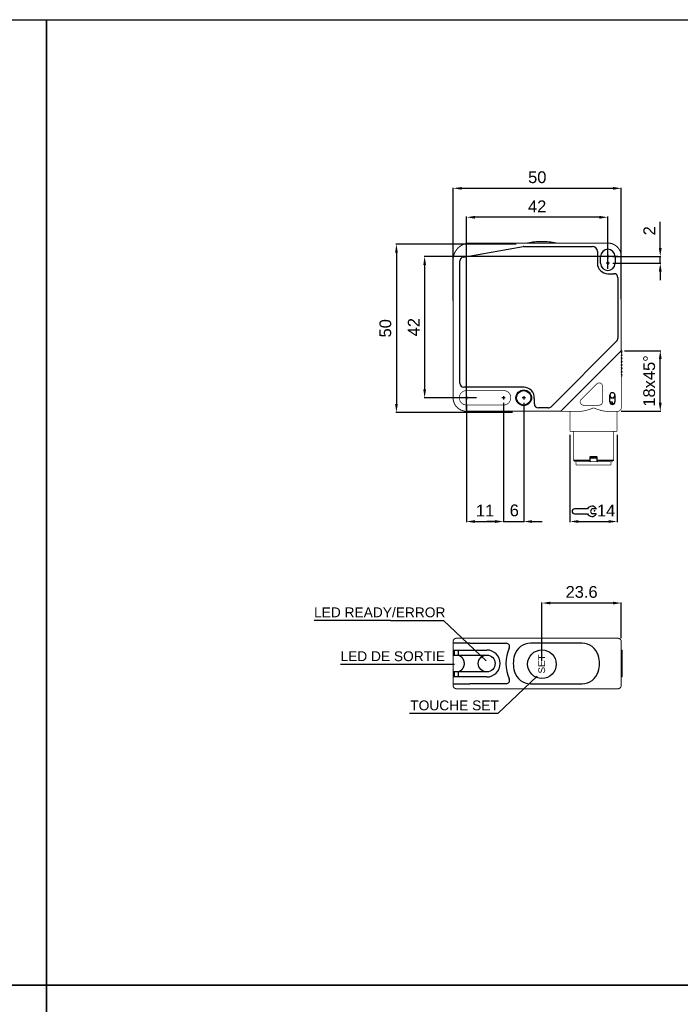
# Model space of a CAD drawing. Extents: x 1821 to 2621, y 925 to 1499.
# Tile 7 of 8: x 2213 to 2409, y 1206 to 1499. Entities that reach past the tile are written whole.
import ezdxf
from ezdxf.enums import TextEntityAlignment as Align

# ---------------------------------------------------------------- set-up
doc = ezdxf.new("R2010")
doc.units = 0
doc.header["$MEASUREMENT"] = 0
doc.linetypes.add('HIDDENNEW00', pattern=[4.5, 3, -1.5])
doc.linetypes.add('TRATTEGGIATA2', pattern=[0.375, 0.25, -0.125])
doc.layers.get('0').update_dxf_attribs({"linetype": 'CONTINUOUS'})
doc.layers.get('DEFPOINTS').update_dxf_attribs({"linetype": 'CONTINUOUS'})
doc.layers.add('DISEGNO', color=3, linetype='HIDDENNEW00')
doc.layers.add('TRATTEGGIO', color=7, linetype='TRATTEGGIATA2')
doc.styles.add('dedicata', font='ARIAL.TTF', dxfattribs={"width": 1.05})
doc.styles.add('QUOTE', font='ARIAL.TTF', dxfattribs={"height": 3.5})
doc.dimstyles.new('QUOTE', dxfattribs={"dimscale": 0, "dimtxt": 2.5, "dimasz": 2.5, "dimexe": 0.18, "dimexo": 1, "dimgap": 1.5, "dimtad": 1, "dimdec": 1, "dimzin": 0, "dimdsep": 46, "dimtxsty": 'QUOTE', "dimcen": 0.09, "dimadec": 0, "dimazin": 0, "dimtm": -0.1, "dimtfac": 0.5, "dimtdec": 1, "dimtmove": 0, "dimatfit": 0, "dimfxl": 0, "dimtolj": 2, "dimtzin": 0, "dimarcsym": 0})

# ---------------------------------------------------------------- blocks, each defined once
blk = doc.blocks.new('*D61')
at = {"layer": 'DEFPOINTS', "color": 0, "linetype": 'ByBlock'}
for p in [(2361.41, 1432.08), (2324.86, 1382.08), (2360.41, 1382.08)]:
    blk.add_point(p, dxfattribs=at)
at = {"layer": 'TRATTEGGIO', "color": 0, "linetype": 'ByBlock', "lineweight": -2}
for p, q in [((2360.41, 1432.08), (2324.68, 1432.08)), ((2324.86, 1429.58), (2324.86, 1384.58)), ((2359.41, 1382.08), (2324.68, 1382.08))]:
    blk.add_line(p, q, dxfattribs=at)
at = {"layer": 'TRATTEGGIO', "color": 0, "linetype": 'ByBlock'}
for points in [[(2324.45, 1429.58), (2325.28, 1429.58), (2324.86, 1432.08)], [(2324.45, 1384.58), (2325.28, 1384.58), (2324.86, 1382.08)]]:
    blk.add_solid(points, dxfattribs=at)
at = {"layer": 'TRATTEGGIO', "color": 0, "linetype": 'ByBlock', "insert": (2321.58, 1407.08), "char_height": 3.5, "attachment_point": 5, "rotation": 90, "style": 'QUOTE'}
blk.add_mtext('\\A2;50', dxfattribs=at)
blk = doc.blocks.new('*D62')
at = {"layer": 'DEFPOINTS', "color": 0, "linetype": 'ByBlock'}
for p in [(2391.66, 1428.42), (2333.25, 1386.42), (2349.66, 1386.42)]:
    blk.add_point(p, dxfattribs=at)
at = {"layer": 'TRATTEGGIO', "color": 0, "linetype": 'ByBlock', "lineweight": -2}
for p, q in [((2390.66, 1428.42), (2333.07, 1428.42)), ((2333.25, 1425.92), (2333.25, 1388.92)), ((2348.66, 1386.42), (2333.07, 1386.42))]:
    blk.add_line(p, q, dxfattribs=at)
at = {"layer": 'TRATTEGGIO', "color": 0, "linetype": 'ByBlock'}
for points in [[(2332.84, 1425.92), (2333.67, 1425.92), (2333.25, 1428.42)], [(2332.84, 1388.92), (2333.67, 1388.92), (2333.25, 1386.42)]]:
    blk.add_solid(points, dxfattribs=at)
at = {"layer": 'TRATTEGGIO', "color": 0, "linetype": 'ByBlock', "insert": (2330, 1407.42), "char_height": 3.5, "attachment_point": 5, "rotation": 90, "style": 'QUOTE'}
blk.add_mtext('\\A2;42', dxfattribs=at)
blk = doc.blocks.new('*D63')
at = {"layer": 'DEFPOINTS', "color": 0, "linetype": 'ByBlock'}
for p in [(2391.71, 1448.7), (2341.75, 1414.33), (2391.71, 1414.76)]:
    blk.add_point(p, dxfattribs=at)
at = {"layer": 'TRATTEGGIO', "color": 0, "linetype": 'ByBlock', "lineweight": -2}
for p, q in [((2341.75, 1415.33), (2341.75, 1448.88)), ((2344.25, 1448.7), (2389.21, 1448.7)), ((2391.71, 1415.76), (2391.71, 1448.88))]:
    blk.add_line(p, q, dxfattribs=at)
at = {"layer": 'TRATTEGGIO', "color": 0, "linetype": 'ByBlock'}
for points in [[(2344.25, 1449.11), (2344.25, 1448.28), (2341.75, 1448.7)], [(2389.21, 1449.11), (2389.21, 1448.28), (2391.71, 1448.7)]]:
    blk.add_solid(points, dxfattribs=at)
at = {"layer": 'TRATTEGGIO', "color": 0, "linetype": 'ByBlock', "insert": (2366.73, 1451.98), "char_height": 3.5, "attachment_point": 5, "style": 'QUOTE'}
blk.add_mtext('\\A2;50', dxfattribs=at)
blk = doc.blocks.new('*D64')
at = {"layer": 'DEFPOINTS', "color": 0, "linetype": 'ByBlock'}
for p in [(2345.71, 1440.09), (2387.71, 1423.8), (2345.71, 1381.8)]:
    blk.add_point(p, dxfattribs=at)
at = {"layer": 'TRATTEGGIO', "color": 0, "linetype": 'ByBlock', "lineweight": -2}
for p, q in [((2345.71, 1382.8), (2345.71, 1440.27)), ((2385.21, 1440.09), (2348.21, 1440.09)), ((2387.71, 1424.8), (2387.71, 1440.27))]:
    blk.add_line(p, q, dxfattribs=at)
at = {"layer": 'TRATTEGGIO', "color": 0, "linetype": 'ByBlock'}
for points in [[(2348.21, 1440.5), (2348.21, 1439.67), (2345.71, 1440.09)], [(2385.21, 1440.5), (2385.21, 1439.67), (2387.71, 1440.09)]]:
    blk.add_solid(points, dxfattribs=at)
at = {"layer": 'TRATTEGGIO', "color": 0, "linetype": 'ByBlock', "insert": (2366.71, 1443.35), "char_height": 3.5, "attachment_point": 5, "style": 'QUOTE'}
blk.add_mtext('\\A2;42', dxfattribs=at)
blk = doc.blocks.new('*D65')
at = {"layer": 'DEFPOINTS', "color": 0, "linetype": 'ByBlock'}
for p in [(2368.11, 1325.39), (2391.71, 1313.92), (2368.11, 1307.22)]:
    blk.add_point(p, dxfattribs=at)
at = {"layer": 'TRATTEGGIO', "color": 0, "linetype": 'ByBlock', "lineweight": -2}
for p, q in [((2368.11, 1308.22), (2368.11, 1325.57)), ((2389.21, 1325.39), (2370.61, 1325.39)), ((2391.71, 1314.92), (2391.71, 1325.57))]:
    blk.add_line(p, q, dxfattribs=at)
at = {"layer": 'TRATTEGGIO', "color": 0, "linetype": 'ByBlock'}
for points in [[(2370.61, 1325.8), (2370.61, 1324.97), (2368.11, 1325.39)], [(2389.21, 1325.8), (2389.21, 1324.97), (2391.71, 1325.39)]]:
    blk.add_solid(points, dxfattribs=at)
at = {"layer": 'TRATTEGGIO', "color": 0, "linetype": 'ByBlock', "insert": (2379.91, 1328.68), "char_height": 3.5, "attachment_point": 5, "style": 'QUOTE'}
blk.add_mtext('\\A2;23.6', dxfattribs=at)
blk = doc.blocks.new('*D66')
at = {"layer": 'DEFPOINTS', "color": 0, "linetype": 'ByBlock'}
for p in [(2345.71, 1385.42), (2356.71, 1385.42), (2356.71, 1349.63)]:
    blk.add_point(p, dxfattribs=at)
at = {"layer": 'TRATTEGGIO', "color": 0, "linetype": 'ByBlock', "lineweight": -2}
for p, q in [((2345.71, 1384.42), (2345.71, 1349.45)), ((2356.71, 1384.42), (2356.71, 1349.45)), ((2348.21, 1349.63), (2354.21, 1349.63))]:
    blk.add_line(p, q, dxfattribs=at)
at = {"layer": 'TRATTEGGIO', "color": 0, "linetype": 'ByBlock'}
for points in [[(2348.21, 1350.05), (2348.21, 1349.22), (2345.71, 1349.63)], [(2354.21, 1350.05), (2354.21, 1349.22), (2356.71, 1349.63)]]:
    blk.add_solid(points, dxfattribs=at)
at = {"layer": 'TRATTEGGIO', "color": 0, "linetype": 'ByBlock', "insert": (2351.21, 1352.89), "char_height": 3.5, "attachment_point": 5, "style": 'QUOTE'}
blk.add_mtext('\\A2;11', dxfattribs=at)
blk = doc.blocks.new('CHIAVE')
at = {"color": 7, "linetype": 'Continuous'}
for p, q in [((-2.1, 0.56), (-6.01, 0.56)), ((0.4, 0.56), (-0.68, 0.56)), ((-6.71, -0.14), (-6.71, -0.15)), ((-6.01, -0.85), (-2.1, -0.85)), ((0.4, -0.85), (-0.68, -0.85))]:
    blk.add_line(p, q, dxfattribs=at)
for centre, radius, start, end in [((-6.01, -0.14), 0.7, 90, 180), ((-0.75, -0.15), 1.52, 35.3821, 152.4178), ((-0.45, -0.15), 0.744, 108.4352, 251.5648), ((0.4, 0.67), 0.112, 270, 35.3821), ((-6.01, -0.15), 0.7, 180, 270), ((-0.75, -0.15), 1.52, 207.5822, 324.6179), ((0.4, -0.96), 0.112, 324.6179, 90)]:
    blk.add_arc(centre, radius, start, end, dxfattribs=at)
at = {"color": 1, "linetype": 'Continuous'}
blk.add_point((0, 0), dxfattribs=at)
blk = doc.blocks.new('*D67')
at = {"layer": 'DEFPOINTS', "color": 0, "linetype": 'ByBlock'}
for p in [(2391.71, 1400.42), (2403.3, 1400.42), (2390.71, 1382.42)]:
    blk.add_point(p, dxfattribs=at)
at = {"layer": 'TRATTEGGIO', "color": 0, "linetype": 'ByBlock', "lineweight": -2}
for p, q in [((2392.71, 1400.42), (2403.48, 1400.42)), ((2403.3, 1384.92), (2403.3, 1397.92)), ((2391.71, 1382.42), (2403.48, 1382.42))]:
    blk.add_line(p, q, dxfattribs=at)
at = {"layer": 'TRATTEGGIO', "color": 0, "linetype": 'ByBlock'}
for points in [[(2402.88, 1397.92), (2403.71, 1397.92), (2403.3, 1400.42)], [(2402.88, 1384.92), (2403.71, 1384.92), (2403.3, 1382.42)]]:
    blk.add_solid(points, dxfattribs=at)
at = {"layer": 'TRATTEGGIO', "color": 0, "linetype": 'ByBlock', "insert": (2400.01, 1391.42), "char_height": 3.5, "attachment_point": 5, "rotation": 90, "style": 'QUOTE'}
blk.add_mtext('\\A2;18x45°', dxfattribs=at)
blk = doc.blocks.new('*D68')
at = {"layer": 'DEFPOINTS', "color": 0, "linetype": 'ByBlock'}
for p in [(2388.21, 1428.42), (2388.21, 1426.42), (2403.3, 1428.42)]:
    blk.add_point(p, dxfattribs=at)
at = {"layer": 'TRATTEGGIO', "color": 0, "linetype": 'ByBlock', "lineweight": -2}
for p, q in [((2403.3, 1430.92), (2403.3, 1438.74)), ((2389.21, 1428.42), (2403.48, 1428.42)), ((2389.21, 1426.42), (2403.48, 1426.42)), ((2403.3, 1426.42), (2403.3, 1428.42)), ((2403.3, 1423.92), (2403.3, 1421.42))]:
    blk.add_line(p, q, dxfattribs=at)
at = {"layer": 'TRATTEGGIO', "color": 0, "linetype": 'ByBlock'}
for points in [[(2402.88, 1430.92), (2403.71, 1430.92), (2403.3, 1428.42)], [(2402.88, 1423.92), (2403.71, 1423.92), (2403.3, 1426.42)]]:
    blk.add_solid(points, dxfattribs=at)
at = {"layer": 'TRATTEGGIO', "color": 0, "linetype": 'ByBlock', "insert": (2400.04, 1436.08), "char_height": 3.5, "attachment_point": 5, "rotation": 90, "style": 'QUOTE'}
blk.add_mtext('\\A2;2', dxfattribs=at)

msp = doc.modelspace()

# ---------------------------------------------------------------- hatches: boundary and pattern name
at = {"layer": 'TRATTEGGIO', "linetype": 'ByBlock'}
h = msp.add_hatch(color=0, dxfattribs=at)
edge = h.paths.add_edge_path(flags=16)
edge.add_arc((2362.71, 1386.42), 2.15, 0, 360)
edge = h.paths.add_edge_path()
edge.add_arc((2362.71, 1386.42), 2.31, 0, 360)

# ---------------------------------------------------------------- linework, layer by layer
at = {"color": 7, "linetype": 'Continuous'}
for p, q in [((2344.71, 1428.26), (2362.49, 1431.4)), ((2362.7, 1431.42), (2383.11, 1431.42)), ((2362.7, 1431.42), (2362.7, 1431.42)), ((2384.61, 1429.92), (2384.61, 1426.42)), ((2387.71, 1428.92), (2387.71, 1427.92)), ((2343.71, 1390.77), (2343.71, 1427.08)), ((2344.71, 1428.26), (2344.71, 1428.26)), ((2385.56, 1426.42), (2385.56, 1428.42)), ((2388.21, 1428.42), (2387.21, 1428.42)), ((2388.21, 1426.42), (2387.21, 1426.42)), ((2387.71, 1426.92), (2387.71, 1425.92)), ((2389.86, 1428.42), (2389.86, 1426.42)), ((2387.71, 1423.32), (2387.71, 1423.32)), ((2387.71, 1423.32), (2389.51, 1423.32)), ((2390.71, 1422.12), (2390.71, 1404.16)), ((2390.36, 1403.31), (2370.82, 1383.77)), ((2390.71, 1404.16), (2390.71, 1404.16)), ((2343.71, 1390.77), (2343.71, 1390.77)), ((2362.71, 1389.57), (2344.91, 1389.57)), ((2344.91, 1389.57), (2344.91, 1389.57)), ((2346.21, 1386.42), (2345.21, 1386.42)), ((2345.71, 1386.92), (2345.71, 1385.92)), ((2357.21, 1386.42), (2356.21, 1386.42)), ((2356.71, 1386.92), (2356.71, 1385.92)), ((2363.21, 1386.42), (2362.21, 1386.42)), ((2362.71, 1386.92), (2362.71, 1385.92)), ((2365.86, 1384.62), (2365.86, 1386.23)), ((2388.31, 1385.17), (2388.31, 1387.17)), ((2388.31, 1386.72), (2388.61, 1386.42)), ((2389.06, 1385.12), (2388.32, 1385.12)), ((2389.61, 1384.67), (2388.51, 1384.67)), ((2388.61, 1386.42), (2389.06, 1386.42)), ((2389.06, 1386.42), (2389.51, 1386.42)), ((2389.06, 1384.67), (2389.06, 1385.12)), ((2389.51, 1386.42), (2389.81, 1386.72)), ((2389.81, 1387.17), (2389.81, 1385.17)), ((2365.86, 1384.62), (2365.86, 1384.62)), ((2367.06, 1383.42), (2367.06, 1383.42)), ((2369.97, 1383.42), (2367.06, 1383.42)), ((2370.82, 1383.77), (2370.82, 1383.77)), ((2377.46, 1367.92), (2382.46, 1367.92)), ((2382.31, 1367.42), (2382.46, 1367.57)), ((2382.46, 1367.92), (2382.46, 1368.82)), ((2384.46, 1368.42), (2382.46, 1368.42)), ((2382.46, 1367.57), (2382.46, 1367.92)), ((2382.56, 1368.92), (2383.46, 1368.92)), ((2383.46, 1368.92), (2384.36, 1368.92)), ((2384.46, 1368.82), (2384.46, 1367.92)), ((2384.46, 1367.92), (2389.46, 1367.92)), ((2384.46, 1367.92), (2384.46, 1367.57)), ((2384.46, 1367.57), (2384.61, 1367.42)), ((2346.71, 1313.42), (2341.71, 1313.42)), ((2341.71, 1313.42), (2341.71, 1313.42)), ((2346.71, 1313.42), (2346.71, 1313.42)), ((2346.71, 1313.42), (2357.5, 1313.42)), ((2380.07, 1313.42), (2364.76, 1313.42)), ((2341.83, 1311.42), (2346.71, 1311.42)), ((2341.85, 1309.92), (2342.69, 1309.92)), ((2342.11, 1310.52), (2342.11, 1310.82)), ((2342.69, 1309.92), (2343.09, 1309.92)), ((2343.09, 1309.92), (2346.71, 1309.92)), ((2343.29, 1309.92), (2343.29, 1311.42)), ((2346.71, 1311.42), (2351.71, 1311.42)), ((2346.71, 1309.92), (2351.71, 1309.92)), ((2391.71, 1311.42), (2391.96, 1311.42)), ((2391.96, 1303.42), (2391.96, 1311.42)), ((2346.71, 1303.42), (2341.83, 1303.42)), ((2342.69, 1304.92), (2341.85, 1304.92)), ((2342.11, 1304.02), (2342.11, 1304.32)), ((2343.09, 1304.92), (2342.69, 1304.92)), ((2346.71, 1304.92), (2343.09, 1304.92)), ((2343.29, 1303.42), (2343.29, 1304.92)), ((2351.71, 1304.92), (2346.71, 1304.92)), ((2351.71, 1303.42), (2346.71, 1303.42)), ((2391.96, 1303.42), (2391.71, 1303.42)), ((2341.71, 1301.42), (2346.71, 1301.42)), ((2341.71, 1301.42), (2341.71, 1301.42)), ((2346.71, 1301.42), (2346.71, 1301.42)), ((2357.5, 1301.42), (2346.71, 1301.42)), ((2364.76, 1301.42), (2380.07, 1301.42))]:
    msp.add_line(p, q, dxfattribs=at)
for points, const_width in [([(2346.71, 1432.42, 0.414213), (2341.71, 1427.42)], 0.3), ([(2391.71, 1428.42, 0.414214), (2387.71, 1432.42)], 0.3), ([(2386.11, 1389.86, 0.668179), (2384.41, 1390.56)], 0.2), ([(2345.71, 1388.57, 1), (2345.71, 1384.27)], 0.2), ([(2356.71, 1384.27, 1.000023), (2356.71, 1388.57)], 0.2), ([(2341.71, 1386.42, 0.414214), (2345.71, 1382.42)], 0.3), ([(2379.77, 1385.92, 0.668179), (2380.47, 1384.22)], 0.2), ([(2385.11, 1384.22, 0.414214), (2386.11, 1385.22)], 0.2), ([(2383.46, 1383.42), (2383.33, 1383.36, -0.002954), (2383.19, 1383.31, -0.003053), (2383.06, 1383.25, -0.002967), (2382.92, 1383.2, -0.002675), (2382.79, 1383.15, -0.002465), (2382.65, 1383.11, -0.002279), (2382.51, 1383.06, -0.002096), (2382.38, 1383.01, -0.001869), (2382.24, 1382.97, -0.001733), (2382.1, 1382.93, -0.00165), (2381.97, 1382.88, -0.001597), (2381.83, 1382.84, -0.001557), (2381.7, 1382.8, -0.001528), (2381.56, 1382.76, -0.0015), (2381.43, 1382.72, -0.001708), (2381.29, 1382.69, -0.002199), (2381.16, 1382.65, -0.00242), (2381.02, 1382.62, -0.002457), (2380.89, 1382.58, -0.003303), (2380.76, 1382.55, -0.004914), (2380.62, 1382.52, -0.003636), (2380.49, 1382.5, 0.000152), (2380.38, 1382.48, -0.006754), (2380.23, 1382.46, -0.015882), (2380.01, 1382.44, -0.008289), (2379.72, 1382.42, -0.004247)], 0.2), ([(2387.2, 1382.42), (2387.02, 1382.42, -0.011374), (2386.85, 1382.44, -0.011735), (2386.66, 1382.46, -0.010772), (2386.48, 1382.49, -0.00851), (2386.3, 1382.52, -0.006828), (2386.11, 1382.57, -0.005337), (2385.93, 1382.61, -0.004153), (2385.74, 1382.66, -0.002971), (2385.55, 1382.71, -0.002411), (2385.36, 1382.76, -0.002364), (2385.17, 1382.82, -0.002719), (2384.98, 1382.87, -0.003334), (2384.78, 1382.94, -0.002502), (2384.6, 1383, -0.000721), (2384.43, 1383.05, -0.00376), (2384.22, 1383.13, -0.006764), (2383.89, 1383.25, -0.003307), (2383.46, 1383.42, -0.001726)], 0.2), ([(2390.46, 1382.43), (2390.41, 1382.43, -0.000352), (2390.36, 1382.43, -0.000296), (2390.31, 1382.43, -0.000298), (2390.25, 1382.43, -0.000354), (2390.2, 1382.42, -0.000359), (2390.14, 1382.42, -0.000337), (2390.08, 1382.42, -0.000406), (2390.01, 1382.42, -0.000534), (2389.94, 1382.42, -0.000379), (2389.88, 1382.42, -0.000061), (2389.82, 1382.42, -0.000624), (2389.74, 1382.42, -0.001115), (2389.61, 1382.42, -0.000507), (2389.43, 1382.42, -0.00025)], 0.2), ([(2390.71, 1382.42, 0.414214), (2391.71, 1383.42)], 0.2), ([(2342.71, 1314.92, 0.414214), (2341.71, 1313.92)], 0.3), ([(2391.71, 1313.92, 0.414214), (2390.71, 1314.92)], 0.3), ([(2341.71, 1300.92, 0.414214), (2342.71, 1299.92)], 0.3), ([(2390.71, 1299.92, 0.414214), (2391.71, 1300.92)], 0.3)]:
    msp.add_lwpolyline(points, format="xyb", dxfattribs=dict(at, const_width=const_width))
for points, const_width in [([(2346.71, 1432.42), (2387.71, 1432.42)], 0.3), ([(2341.71, 1386.42), (2341.71, 1427.42)], 0.3), ([(2391.71, 1428.42), (2391.71, 1400.42)], 0.3), ([(2390.71, 1399.42), (2374.71, 1383.42)], 0.3), ([(2391.71, 1400.42), (2390.71, 1399.42)], 0.3), ([(2391.71, 1400.42), (2391.71, 1386.05)], 0.2), ([(2379.77, 1385.92), (2384.41, 1390.56)], 0.2), ([(2345.71, 1388.57), (2356.71, 1388.57)], 0.2), ([(2386.11, 1389.86), (2386.11, 1385.22)], 0.2), ([(2391.71, 1386.05), (2391.71, 1383.42)], 0.2), ([(2373.71, 1382.42), (2345.71, 1382.42)], 0.3), ([(2356.71, 1384.27), (2345.71, 1384.27)], 0.2), ([(2374.71, 1383.42), (2373.71, 1382.42)], 0.3), ([(2379.72, 1382.42), (2373.71, 1382.42)], 0.2), ([(2376.46, 1376.42), (2376.46, 1382.42)], 0.2), ([(2385.11, 1384.22), (2380.47, 1384.22)], 0.2), ([(2388.09, 1382.42), (2387.2, 1382.42)], 0.2), ([(2389.43, 1382.42), (2388.09, 1382.42)], 0.2), ([(2390.46, 1382.43), (2390.46, 1376.42)], 0.2), ([(2390.71, 1382.42), (2390.46, 1382.42)], 0.2), ([(2390.46, 1376.42), (2376.46, 1376.42)], 0.2), ([(2377.46, 1376.42), (2377.46, 1367.92)], 0.2), ([(2389.46, 1367.92), (2389.46, 1376.42)], 0.2), ([(2377.46, 1367.92), (2377.96, 1367.42)], 0.2), ([(2382.31, 1367.42), (2377.96, 1367.42)], 0.2), ([(2378.26, 1366.42), (2378.26, 1367.42)], 0.2), ([(2384.61, 1367.42), (2382.31, 1367.42)], 0.2), ([(2388.96, 1367.42), (2384.61, 1367.42)], 0.2), ([(2388.66, 1366.42), (2388.66, 1367.42)], 0.2), ([(2388.96, 1367.42), (2389.46, 1367.92)], 0.2), ([(2388.66, 1366.42), (2378.26, 1366.42)], 0.2), ([(2342.71, 1314.92), (2346.71, 1314.92)], 0.3), ([(2346.71, 1314.92), (2387.71, 1314.92)], 0.3), ([(2387.71, 1314.92), (2390.71, 1314.92)], 0.3), ([(2341.71, 1313.42), (2341.71, 1313.92)], 0.3), ([(2341.71, 1313.42), (2341.71, 1311.18)], 0.3), ([(2391.71, 1313.92), (2391.71, 1300.92)], 0.3), ([(2341.71, 1310.82), (2341.71, 1311.18)], 0.3), ([(2341.71, 1310.52), (2341.71, 1310.82)], 0.3), ([(2341.71, 1310.16), (2341.71, 1310.52)], 0.3), ([(2341.71, 1310.16), (2341.71, 1304.68)], 0.3), ([(2341.71, 1304.32), (2341.71, 1304.68)], 0.3), ([(2341.71, 1304.02), (2341.71, 1304.32)], 0.3), ([(2341.71, 1303.66), (2341.71, 1304.02)], 0.3), ([(2341.71, 1303.66), (2341.71, 1301.42)], 0.3), ([(2341.71, 1300.92), (2341.71, 1301.42)], 0.3), ([(2346.71, 1299.92), (2342.71, 1299.92)], 0.3), ([(2362.7, 1299.92), (2346.71, 1299.92)], 0.3), ([(2362.7, 1299.92), (2383.11, 1299.92)], 0.3), ([(2387.71, 1299.92), (2383.11, 1299.92)], 0.3), ([(2390.71, 1299.92), (2387.71, 1299.92)], 0.3)]:
    msp.add_lwpolyline(points, dxfattribs=dict(at, const_width=const_width))
for points in [[(2341.71, 1427.42), (2341.71, 1427.43, -0.001166), (2341.71, 1427.45, -0.000938), (2341.71, 1427.47, -0.000902), (2341.71, 1427.49, -0.00105), (2341.71, 1427.52, -0.001119), (2341.72, 1427.54, -0.001174), (2341.72, 1427.57, -0.001215), (2341.72, 1427.59, -0.001288), (2341.72, 1427.62, -0.001341), (2341.72, 1427.64, -0.00142), (2341.72, 1427.67, -0.001459), (2341.72, 1427.7, -0.001502), (2341.72, 1427.73, -0.001494), (2341.73, 1427.76, -0.001464), (2341.73, 1427.79, -0.001468), (2341.73, 1427.82, -0.001515), (2341.73, 1427.85, -0.00148), (2341.74, 1427.89, -0.001405), (2341.74, 1427.92, -0.001588), (2341.74, 1427.95, -0.001945), (2341.75, 1427.98, -0.001528), (2341.75, 1428.01, -0.000662), (2341.75, 1428.04, -0.002228), (2341.76, 1428.08, -0.00355), (2341.77, 1428.14, -0.001745), (2341.78, 1428.21, -0.000947)], [(2341.71, 1427.42), (2341.71, 1427.44, -0.001357), (2341.71, 1427.46, -0.001068), (2341.71, 1427.48, -0.001026), (2341.71, 1427.51, -0.001213), (2341.72, 1427.53, -0.001293), (2341.72, 1427.56, -0.001348), (2341.72, 1427.59, -0.001421), (2341.72, 1427.62, -0.001558), (2341.72, 1427.65, -0.001561), (2341.72, 1427.68, -0.001524), (2341.72, 1427.71, -0.00173), (2341.72, 1427.74, -0.002079), (2341.73, 1427.78, -0.001505), (2341.73, 1427.81, -0.000388), (2341.73, 1427.84, -0.00224), (2341.74, 1427.88, -0.004012), (2341.74, 1427.95, -0.00193), (2341.75, 1428.03, -0.000989)], [(2341.78, 1428.2), (2341.78, 1428.2, -0.001557), (2341.78, 1428.2, -0.001549), (2341.78, 1428.2, -0.001546), (2341.78, 1428.2, -0.001543), (2341.78, 1428.2, -0.001476), (2341.78, 1428.2, -0.001363), (2341.78, 1428.2, -0.001472), (2341.78, 1428.2, -0.001707), (2341.78, 1428.2, -0.001288), (2341.78, 1428.2, -0.000473), (2341.78, 1428.2, -0.001748), (2341.78, 1428.21, -0.002902), (2341.78, 1428.21, -0.001403), (2341.78, 1428.21, -0.000745)], [(2341.83, 1311.42), (2341.82, 1311.42, -0.027958), (2341.81, 1311.42, -0.031194), (2341.81, 1311.43, -0.031683), (2341.8, 1311.43, -0.029505), (2341.8, 1311.43, -0.027381), (2341.79, 1311.44, -0.02476), (2341.79, 1311.44, -0.025205), (2341.78, 1311.45, -0.027784), (2341.78, 1311.46, -0.021639), (2341.78, 1311.46, -0.008734), (2341.78, 1311.47, -0.028124), (2341.78, 1311.47, -0.053481), (2341.78, 1311.48, -0.029247), (2341.78, 1311.5, -0.01579)], [(2342.11, 1310.82), (2342.11, 1310.87, -0.000658), (2342.11, 1310.92, -0.000679), (2342.11, 1310.96, -0.000719), (2342.11, 1311.01, -0.000793), (2342.12, 1311.05, -0.000871), (2342.12, 1311.09, -0.000953), (2342.12, 1311.14, -0.001097), (2342.12, 1311.17, -0.001326), (2342.12, 1311.21, -0.001453), (2342.12, 1311.24, -0.001428), (2342.12, 1311.28, -0.002433), (2342.12, 1311.3, -0.005053), (2342.13, 1311.33, -0.004978), (2342.13, 1311.35, -0.000437), (2342.13, 1311.37, -0.012157), (2342.13, 1311.39, -0.050035), (2342.14, 1311.41, -0.057498), (2342.15, 1311.42, -0.046816)], [(2342.15, 1309.92), (2342.15, 1309.92, -0.147379), (2342.14, 1309.93, -0.099516), (2342.14, 1309.94, -0.052474), (2342.13, 1309.95, -0.028689), (2342.13, 1309.97, -0.017202), (2342.13, 1309.99, -0.011227), (2342.13, 1310.01, -0.00763), (2342.12, 1310.04, -0.005247), (2342.12, 1310.06, -0.003552), (2342.12, 1310.1, -0.002263), (2342.12, 1310.13, -0.001798), (2342.12, 1310.17, -0.00173), (2342.12, 1310.21, -0.001149), (2342.12, 1310.24, -0.000435), (2342.12, 1310.28, -0.001308), (2342.11, 1310.33, -0.001846), (2342.11, 1310.41, -0.000813), (2342.11, 1310.52, -0.000417)], [(2343.5, 1309.82), (2343.46, 1309.83, 0.003151), (2343.43, 1309.84, 0.003433), (2343.4, 1309.86, 0.003736), (2343.37, 1309.87, 0.004004), (2343.34, 1309.87, 0.00417), (2343.31, 1309.88, 0.004178), (2343.28, 1309.89, 0.00487), (2343.26, 1309.9, 0.00614), (2343.23, 1309.9, 0.005193), (2343.21, 1309.91, 0.002169), (2343.19, 1309.91, 0.007698), (2343.17, 1309.91, 0.015084), (2343.13, 1309.92, 0.00869), (2343.09, 1309.92, 0.00506)], [(2343.5, 1309.82), (2343.57, 1309.79, -0.014024), (2343.65, 1309.75, -0.013174), (2343.72, 1309.71, -0.012288), (2343.8, 1309.66, -0.011484), (2343.87, 1309.61, -0.010877), (2343.95, 1309.56, -0.010632), (2344.03, 1309.5, -0.010424), (2344.1, 1309.43, -0.010375), (2344.18, 1309.36, -0.010376), (2344.25, 1309.28, -0.010566), (2344.32, 1309.2, -0.010551), (2344.39, 1309.12, -0.010442), (2344.45, 1309.03, -0.010245), (2344.51, 1308.94, -0.010013), (2344.57, 1308.85, -0.010002), (2344.63, 1308.75, -0.010223), (2344.68, 1308.65, -0.009934), (2344.73, 1308.55, -0.009301), (2344.77, 1308.44, -0.010333), (2344.81, 1308.34, -0.012432), (2344.85, 1308.22, -0.009357), (2344.88, 1308.12, -0.002928), (2344.91, 1308.02, -0.013529), (2344.93, 1307.89, -0.023908), (2344.95, 1307.69, -0.011611), (2344.97, 1307.42, -0.006042)], [(2344.97, 1307.42), (2344.97, 1307.3, -0.010557), (2344.96, 1307.18, -0.010787), (2344.95, 1307.07, -0.010759), (2344.93, 1306.95, -0.01051), (2344.91, 1306.84, -0.010374), (2344.88, 1306.73, -0.010274), (2344.85, 1306.61, -0.010201), (2344.81, 1306.5, -0.010116), (2344.77, 1306.4, -0.010085), (2344.73, 1306.29, -0.010067), (2344.68, 1306.19, -0.010048), (2344.63, 1306.09, -0.010002), (2344.57, 1305.99, -0.009971), (2344.51, 1305.9, -0.009915), (2344.45, 1305.81, -0.010076), (2344.39, 1305.72, -0.010402), (2344.32, 1305.64, -0.010349), (2344.25, 1305.56, -0.009936), (2344.18, 1305.48, -0.010739), (2344.1, 1305.41, -0.012283), (2344.03, 1305.34, -0.009753), (2343.95, 1305.28, -0.004081), (2343.89, 1305.23, -0.013173), (2343.8, 1305.18, -0.024026), (2343.67, 1305.1, -0.013096), (2343.5, 1305.02, -0.007367)], [(2341.78, 1303.34), (2341.78, 1303.35, -0.031621), (2341.77, 1303.35, -0.031062), (2341.77, 1303.36, -0.02855), (2341.78, 1303.37, -0.026084), (2341.78, 1303.37, -0.023734), (2341.78, 1303.38, -0.02118), (2341.78, 1303.38, -0.022842), (2341.78, 1303.39, -0.028018), (2341.79, 1303.4, -0.021283), (2341.79, 1303.4, -0.005241), (2341.8, 1303.41, -0.032891), (2341.8, 1303.41, -0.067464), (2341.81, 1303.41, -0.033705), (2341.83, 1303.42, -0.016763)], [(2342.11, 1304.32), (2342.11, 1304.37, -0.000658), (2342.11, 1304.42, -0.000679), (2342.11, 1304.46, -0.000719), (2342.11, 1304.51, -0.000793), (2342.12, 1304.55, -0.000871), (2342.12, 1304.59, -0.000953), (2342.12, 1304.64, -0.001097), (2342.12, 1304.67, -0.001326), (2342.12, 1304.71, -0.001453), (2342.12, 1304.74, -0.001428), (2342.12, 1304.78, -0.002433), (2342.12, 1304.8, -0.005053), (2342.13, 1304.83, -0.004978), (2342.13, 1304.85, -0.000437), (2342.13, 1304.87, -0.012156), (2342.13, 1304.89, -0.050025), (2342.14, 1304.91, -0.057475), (2342.15, 1304.92, -0.046793)], [(2342.15, 1303.42), (2342.15, 1303.42, -0.147374), (2342.14, 1303.43, -0.099511), (2342.14, 1303.44, -0.052472), (2342.13, 1303.45, -0.028689), (2342.13, 1303.47, -0.017201), (2342.13, 1303.49, -0.011227), (2342.13, 1303.51, -0.00763), (2342.12, 1303.54, -0.005247), (2342.12, 1303.56, -0.003552), (2342.12, 1303.6, -0.002263), (2342.12, 1303.63, -0.001798), (2342.12, 1303.67, -0.00173), (2342.12, 1303.71, -0.001149), (2342.12, 1303.74, -0.000435), (2342.12, 1303.78, -0.001308), (2342.11, 1303.83, -0.001846), (2342.11, 1303.91, -0.000813), (2342.11, 1304.02, -0.000417)], [(2343.09, 1304.92), (2343.11, 1304.92, 0.009411), (2343.13, 1304.92, 0.008436), (2343.15, 1304.92, 0.007863), (2343.17, 1304.93, 0.007576), (2343.19, 1304.93, 0.006789), (2343.21, 1304.93, 0.005857), (2343.24, 1304.94, 0.006022), (2343.26, 1304.94, 0.006599), (2343.29, 1304.95, 0.00447), (2343.31, 1304.96, 0.001362), (2343.34, 1304.96, 0.005827), (2343.37, 1304.97, 0.008404), (2343.42, 1304.99, 0.003493), (2343.5, 1305.02, 0.00172)]]:
    msp.add_lwpolyline(points, format="xyb", dxfattribs=at)
msp.add_lwpolyline([(2341.71, 1427.42), (2341.71, 1427.42), (2341.71, 1427.42), (2341.71, 1427.42), (2341.71, 1427.42), (2341.71, 1427.42), (2341.71, 1427.42)], dxfattribs=at)
for centre, radius in [((2362.71, 1386.42), 2.15), ((2351.71, 1307.42), 2.5), ((2368.11, 1307.22), 4.25)]:
    msp.add_circle(centre, radius, dxfattribs=at)
for centre, radius, start, end in [((2368.11, 1409.81), 23, 90, 100.6485), ((2368.11, 1409.81), 23, 79.3515, 90), ((2362.7, 1430.22), 1.2, 90, 100), ((2383.11, 1429.92), 1.5, 0, 90), ((2387.71, 1428.42), 2.15, 0, 180), ((2344.91, 1427.08), 1.2, 100.0031, 180), ((2387.71, 1426.42), 3.1, 180, 270), ((2387.71, 1426.42), 2.15, 180, 0), ((2389.51, 1422.12), 1.2, 0, 90), ((2389.51, 1404.16), 1.2, 315, 0), ((2391.71, 1400.17), 0.25, 270, 90), ((2391.71, 1399.17), 0.25, 270, 90), ((2391.71, 1398.17), 0.25, 270, 90), ((2391.71, 1397.17), 0.25, 270, 90), ((2391.71, 1396.17), 0.25, 270, 90), ((2391.71, 1395.17), 0.25, 270, 90), ((2391.71, 1394.17), 0.25, 270, 90), ((2344.91, 1390.77), 1.2, 180, 269.9969), ((2391.71, 1393.17), 0.25, 270, 90), ((2362.71, 1386.42), 3.15, 356.5125, 90), ((2389.06, 1387.17), 0.75, 0, 180), ((2389.06, 1387.17), 0.75, 180, 270), ((2389.06, 1385.17), 0.75, 180.0005, 359.9995), ((2389.06, 1387.17), 0.75, 270, 0.5543), ((2367.06, 1384.62), 1.2, 180, 269.9969), ((2369.97, 1384.62), 1.2, 270, 314.9978), ((2382.56, 1368.82), 0.1, 90, 180), ((2384.36, 1368.82), 0.1, 0, 90), ((2368.51, 1307.42), 11.1, 155.5927, 204.4073), ((2357.5, 1312.42), 1, 335.5927, 90), ((2364.76, 1308.42), 5, 90, 163.3984), ((2380.07, 1308.42), 5, 16.6016, 90), ((2351.71, 1307.42), 4, 270, 90), ((2368.11, 1307.42), 8.5, 163.3984, 196.6016), ((2376.71, 1307.42), 8.5, 343.3984, 16.6016), ((2357.5, 1302.42), 1, 270, 24.4073), ((2364.76, 1306.42), 5, 196.6016, 270), ((2380.07, 1306.42), 5, 270, 343.3984)]:
    msp.add_arc(centre, radius, start, end, dxfattribs=at)
at = {"layer": 'DISEGNO', "color": 7, "linetype": 'Continuous', "const_width": 0.1}
for points in [[(2359.97, 1309.85, -0.331679), (2364.76, 1313.42)], [(2380.07, 1313.42, -0.331679), (2384.86, 1309.85)], [(2359.97, 1304.99, -0.145898), (2359.97, 1309.85)], [(2384.86, 1309.85, -0.145898), (2384.86, 1304.99)], [(2364.76, 1301.42, -0.331679), (2359.97, 1304.99)], [(2384.86, 1304.99, -0.331679), (2380.07, 1301.42)]]:
    msp.add_lwpolyline(points, format="xyb", dxfattribs=at)
for points in [[(2364.76, 1313.42), (2380.07, 1313.42)], [(2380.07, 1301.42), (2364.76, 1301.42)]]:
    msp.add_lwpolyline(points, dxfattribs=at)
at = {"layer": 'DISEGNO', "color": 7, "linetype": 'Continuous'}
msp.add_circle((2368.11, 1307.22), 4.25, dxfattribs=at)
at = {"layer": 'TRATTEGGIO', "color": 0, "linetype": 'ByBlock'}
for p, q in [((2356.71, 1384.92), (2356.71, 1349.45)), ((2362.71, 1384.92), (2362.71, 1349.45)), ((2376.46, 1375.42), (2376.46, 1349.45)), ((2390.46, 1375.42), (2390.46, 1349.45)), ((2354.21, 1349.63), (2351.71, 1349.63)), ((2356.71, 1349.63), (2362.71, 1349.63)), ((2365.21, 1349.63), (2368.15, 1349.63)), ((2378.96, 1349.63), (2387.96, 1349.63)), ((2323.13, 1320.23), (2338.98, 1320.23)), ((2332.74, 1292.57), (2328.76, 1292.57))]:
    msp.add_line(p, q, dxfattribs=at)
for points in [[(1820.86, 1498.83), (2220.86, 1498.83), (2220.86, 1211.83), (1820.86, 1211.83)], [(2220.86, 1498.83), (2620.86, 1498.83), (2620.86, 1211.83), (2220.86, 1211.83)], [(1820.86, 1211.83), (2220.86, 1211.83), (2220.86, 924.83), (1820.86, 924.83)], [(2220.86, 1211.83), (2620.86, 1211.83), (2620.86, 924.83), (2220.86, 924.83)]]:
    msp.add_lwpolyline(points, close=True, dxfattribs=at)
for points in [[(2323.13, 1320.23), (2300.38, 1320.23)], [(2338.82, 1320.23), (2351.53, 1308.21)], [(2342.13, 1307.17), (2308.23, 1307.17)], [(2354.97, 1292.57), (2366.73, 1303.69)], [(2354.97, 1292.57), (2332.74, 1292.57)]]:
    msp.add_lwpolyline(points, dxfattribs=at)
msp.add_circle((2362.71, 1386.42), 2.31, dxfattribs=at)
for points in [[(2354.21, 1350.05), (2354.21, 1349.22), (2356.71, 1349.63)], [(2365.21, 1350.05), (2365.21, 1349.22), (2362.71, 1349.63)], [(2378.96, 1350.05), (2378.96, 1349.22), (2376.46, 1349.63)], [(2387.96, 1350.05), (2387.96, 1349.22), (2390.46, 1349.63)]]:
    msp.add_solid(points, dxfattribs=at)

# ---------------------------------------------------------------- block references
at = {"color": 7}
msp.add_blockref('CHIAVE', (2383.77, 1352.81), dxfattribs=at)

# ---------------------------------------------------------------- texts
at = {"color": 7, "linetype": 'Continuous', "style": 'dedicata', "width": 1.05}
msp.add_text('SET', height=2, rotation=90, dxfattribs=at).set_placement((2368.06, 1307.28), align=Align.MIDDLE_CENTER)
at = {"color": 7, "linetype": 'Continuous', "char_height": 2.925, "attachment_point": 4}
for s, insert in [('\\fArial|b0|i0|c0|p34;LED READY/ERROR', (2300.37, 1322.61)), ('{\\fArial|b0|i0|c0|p34;LED DE SORTIE}', (2308.22, 1309.56)), ('{\\fArial|b0|i0|c0|p34;TOUCHE SET}', (2328.97, 1294.95))]:
    msp.add_mtext(s, dxfattribs=dict(at, insert=insert))
at = {"layer": 'TRATTEGGIO', "color": 0, "linetype": 'ByBlock', "char_height": 3.5, "attachment_point": 5, "style": 'QUOTE'}
for s, insert in [('\\A2;6', (2359.9, 1352.92)), ('\\A2;14', (2387.2, 1352.89))]:
    msp.add_mtext(s, dxfattribs=dict(at, insert=insert))

# ---------------------------------------------------------------- dimensions: what is measured, and where the dimension line sits
at = {"layer": 'TRATTEGGIO', "color": 0, "linetype": 'ByBlock'}
for base, p1, p2, text, picture, middle in [((2391.71, 1448.7), (2341.75, 1414.33), (2391.71, 1414.76), '50', '*D63', (2366.73, 1451.98)), ((2345.71, 1440.09), (2387.71, 1423.8), (2345.71, 1381.8), '42', '*D64', (2366.71, 1443.35)), ((2356.71, 1349.63), (2345.71, 1385.42), (2356.71, 1385.42), '11', '*D66', (2351.21, 1352.89))]:
    dim = msp.add_linear_dim(base=base, p1=p1, p2=p2, text=text, dimstyle='QUOTE', override={"dimscale": 1}, dxfattribs=at)
    dim.commit()
    dim.dimension.update_dxf_attribs({"geometry": picture, "text_midpoint": middle})
for base, p1, p2, text, picture, middle in [((2403.3, 1428.42), (2388.21, 1426.42), (2388.21, 1428.42), '2', '*D68', (2400.04, 1436.08)), ((2324.86, 1382.08), (2361.41, 1432.08), (2360.41, 1382.08), '50', '*D61', (2321.58, 1407.08)), ((2333.25, 1386.42), (2391.66, 1428.42), (2349.66, 1386.42), '42', '*D62', (2330, 1407.42)), ((2403.3, 1400.42), (2390.71, 1382.42), (2391.71, 1400.42), '18x45°', '*D67', (2400.01, 1391.42))]:
    dim = msp.add_linear_dim(base=base, p1=p1, p2=p2, angle=90, text=text, dimstyle='QUOTE', override={"dimscale": 1}, dxfattribs=at)
    dim.commit()
    dim.dimension.update_dxf_attribs({"geometry": picture, "text_midpoint": middle})
dim = msp.add_linear_dim(base=(2368.11, 1325.39), p1=(2391.71, 1313.92), p2=(2368.11, 1307.22), dimstyle='QUOTE', override={"dimscale": 1}, dxfattribs=at)
dim.commit()
dim.dimension.update_dxf_attribs({"geometry": '*D65', "text_midpoint": (2379.91, 1328.68)})

doc.saveas('drawing.dxf')
